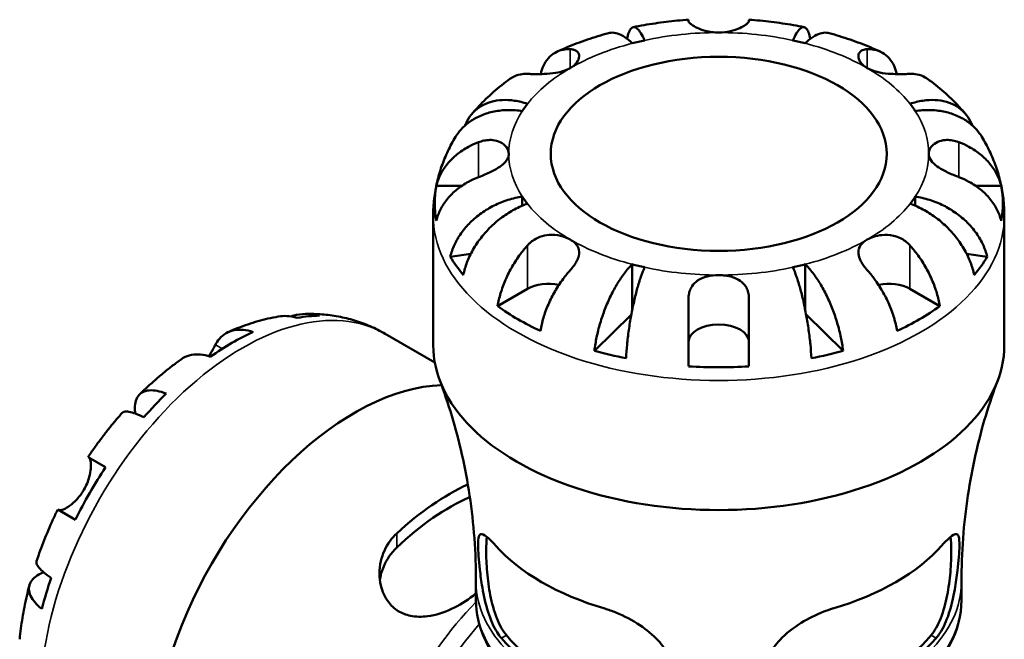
# Model space of a CAD drawing. Header units: millimetres. Extents: x -112 to 891, y -278 to 691.
# Tile 11 of 11: x 660 to 806, y 599 to 691. Entities that reach past the tile are written whole.
import ezdxf

# ---------------------------------------------------------------- set-up
doc = ezdxf.new("R2010")
doc.units = ezdxf.units.MM
doc.layers.add('Visible (ANSI)', color=7, linetype='Continuous', lineweight=50)
doc.layers.add('Visible Narrow (ANSI)', color=7, linetype='Continuous', lineweight=35)

msp = doc.modelspace()

# ---------------------------------------------------------------- linework, layer by layer
at = {"layer": 'Visible (ANSI)'}
for p, q in [((759.13, 691.29), (759.13, 691.47)), ((768.13, 691.47), (768.13, 691.29)), ((721.59, 666.77), (725.4, 666.77)), ((801.85, 666.77), (805.66, 666.77)), ((734.39, 665.15), (734.39, 663.8)), ((792.87, 665.15), (792.87, 663.8)), ((721.13, 643.06), (721.13, 662.34)), ((806.13, 643.06), (806.13, 662.34)), ((726.74, 656.66), (723.67, 656.21)), ((803.58, 656.21), (800.51, 656.66)), ((750.75, 655.08), (750.75, 648.29)), ((776.5, 655.08), (776.5, 648.29)), ((730.72, 648.85), (735.17, 651.42)), ((792.09, 651.42), (796.53, 648.85)), ((759.13, 639.91), (759.13, 650.01)), ((768.13, 650.01), (768.13, 639.91)), ((750.62, 647.61), (745.13, 642.23)), ((782.12, 642.23), (776.63, 647.61)), ((713.99, 644.74), (721.36, 640.49)), ((669.76, 626.4), (672.38, 624.89)), ((667.88, 617.09), (665.26, 618.61)), ((727.5, 605.12), (727.5, 607.82)), ((799.75, 605.12), (799.75, 607.82))]:
    msp.add_line(p, q, dxfattribs=at)
for centre, major_axis, start_param, end_param in [((763.63, 671.52), (-31.25, 0), 5.073083, 5.137094), ((763.63, 671.52), (-31.25, 0), 4.287684, 4.351695), ((763.63, 671.52), (-31.25, 0), 5.858481, 5.922492), ((763.63, 671.52), (31.25, 0), 0.360694, 0.424705), ((763.63, 664.17), (-42.27, 0), 6.176532, 6.389839), ((763.63, 664.17), (42.27, 0), 6.176532, 6.389839), ((763.63, 671.52), (-31.25, 0), 0.360694, 0.424705), ((763.63, 671.52), (31.25, 0), 5.858481, 5.922492), ((763.63, 664.17), (-42.27, 0), 0.332561, 0.452837), ((763.63, 671.52), (31.25, 0), 4.287684, 4.351695), ((763.63, 671.52), (31.25, 0), 5.073083, 5.137094), ((763.63, 664.17), (42.27, 0), 5.830349, 5.950624), ((738.35, 649.58), (4.5, 0), 1.231159, 2.356194), ((788.91, 649.58), (4.5, 0), 0.785398, 1.910434), ((763.63, 664.17), (-42.27, 0), 0.678744, 0.892052), ((763.63, 664.17), (-42.27, 0), 2.249541, 2.462848), ((691.15, 608.86), (21.14, 36.61), 0.332561, 0.452837), ((691.15, 608.86), (-21.14, -36.61), 3.820337, 4.033645), ((763.63, 643.53), (-4.5, 0), 3.141593, 6.283185), ((763.63, 643.06), (-42.5, 0), 0, 3.141593), ((763.63, 664.17), (-42.27, 0), 1.11796, 1.238235), ((763.63, 664.17), (-42.27, 0), 1.903358, 2.023633), ((763.63, 664.17), (-42.27, 0), 1.464143, 1.67745), ((709.43, 598.3), (21.25, 36.81), 0.340061, 3.384687), ((691.15, 608.86), (-21.14, -36.61), 4.259552, 4.379828), ((691.15, 608.86), (-21.14, -36.61), 4.605735, 4.819043), ((723.48, 590.19), (18.79, 32.55), 0.679653, 1.082388), ((723.48, 590.19), (17.56, 30.42), 0.660091, 1.103924), ((763.63, 623.04), (37.29, 0), 3.613521, 4.240461), ((763.63, 623.04), (37.29, 0), 5.184317, 5.811257), ((691.15, 608.86), (-21.14, -36.61), 5.04495, 5.165226), ((763.63, 608.75), (-36.13, 0), 0.461462, 1.109334), ((763.63, 608.75), (-35.13, 0), 0.451845, 1.118951), ((763.63, 608.75), (-35.12, 0), 2.022642, 2.689747), ((763.63, 608.75), (-36.13, 0), 2.032258, 2.680131)]:
    msp.add_ellipse(centre, major_axis=major_axis, ratio=0.57735, start_param=start_param, end_param=end_param, dxfattribs=at)
msp.add_ellipse((763.63, 671.52), major_axis=(25, 0), ratio=0.57735, dxfattribs=at)
for points, knots in [([(749.99, 688.62), (750.06, 688.98), (750.14, 689.31), (750.35, 689.85), (750.47, 690.05), (750.72, 690.3), (750.87, 690.38), (751.18, 690.36), (751.35, 690.27), (751.67, 689.98), (751.86, 689.76), (752.23, 689.16), (752.42, 688.79), (752.6, 688.4)], [0.426776, 0.426776, 0.426776, 0.426776, 0.624348, 0.624348, 0.832687, 0.832687, 1.041572, 1.041572, 1.250457, 1.250457, 1.460128, 1.460128, 1.669799, 1.669799, 1.669799, 1.669799]), ([(759.13, 691.47), (758.57, 691.43), (758.01, 691.39), (756.91, 691.28), (756.35, 691.22), (755.25, 691.09), (754.7, 691.01), (753.61, 690.85), (753.06, 690.76), (751.98, 690.57), (751.44, 690.47), (750.9, 690.36)], [2.4756009, 2.4756009, 2.4756009, 2.4756009, 2.5200226, 2.5200226, 2.5644444, 2.5644444, 2.6088662, 2.6088662, 2.653288, 2.653288, 2.6977098, 2.6977098, 2.6977098, 2.6977098]), ([(763.63, 689.56), (763.29, 689.56), (762.95, 689.59), (762.26, 689.68), (761.91, 689.75), (761.15, 689.95), (760.76, 690.1), (760.09, 690.41), (759.82, 690.57), (759.47, 690.82), (759.36, 690.92), (759.2, 691.09), (759.16, 691.16), (759.13, 691.25), (759.13, 691.27), (759.13, 691.29)], [0, 0, 0, 0, 0.1023049, 0.1023049, 0.2116531, 0.2116531, 0.3586874, 0.3586874, 0.4986154, 0.4986154, 0.596139, 0.596139, 0.690343, 0.690343, 0.7235503, 0.7235503, 0.7235503, 0.7235503]), ([(768.13, 691.29), (768.13, 691.27), (768.12, 691.24), (768.09, 691.14), (768.03, 691.07), (767.87, 690.89), (767.75, 690.79), (767.38, 690.54), (767.1, 690.38), (766.36, 690.04), (765.88, 689.88), (764.81, 689.63), (764.22, 689.56), (763.63, 689.56)], [-0.7247441, -0.7247441, -0.7247441, -0.7247441, -0.6829269, -0.6829269, -0.5894676, -0.5894676, -0.4901439, -0.4901439, -0.3493352, -0.3493352, -0.178565, -0.178565, 0, 0, 0, 0]), ([(776.35, 690.36), (775.82, 690.47), (775.28, 690.57), (774.19, 690.76), (773.64, 690.85), (772.55, 691.01), (772, 691.09), (770.9, 691.22), (770.35, 691.28), (769.24, 691.39), (768.68, 691.43), (768.13, 691.47)], [2.0146792, 2.0146792, 2.0146792, 2.0146792, 2.059101, 2.059101, 2.1035228, 2.1035228, 2.1479445, 2.1479445, 2.1923663, 2.1923663, 2.2367881, 2.2367881, 2.2367881, 2.2367881]), ([(774.66, 688.4), (774.83, 688.79), (775.02, 689.16), (775.4, 689.76), (775.58, 689.98), (775.9, 690.27), (776.07, 690.36), (776.39, 690.38), (776.53, 690.3), (776.78, 690.05), (776.9, 689.85), (777.11, 689.31), (777.19, 688.98), (777.26, 688.62)], [5.016117, 5.016117, 5.016117, 5.016117, 5.225788, 5.225788, 5.435459, 5.435459, 5.644344, 5.644344, 5.853229, 5.853229, 6.061567, 6.061567, 6.25914, 6.25914, 6.25914, 6.25914]), ([(747.21, 689.47), (746.68, 689.33), (746.16, 689.18), (745.11, 688.85), (744.59, 688.69), (743.56, 688.34), (743.05, 688.15), (742.04, 687.77), (741.54, 687.57), (740.55, 687.16), (740.06, 686.94), (739.57, 686.72)], [2.8005043, 2.8005043, 2.8005043, 2.8005043, 2.8454633, 2.8454633, 2.8904224, 2.8904224, 2.9353815, 2.9353815, 2.9803406, 2.9803406, 3.0252997, 3.0252997, 3.0252997, 3.0252997]), ([(750.75, 687.96), (750.4, 688.31), (750.01, 688.63), (749.25, 689.13), (748.88, 689.31), (748.22, 689.52), (747.88, 689.57), (747.44, 689.53), (747.32, 689.5), (747.21, 689.47)], [5.0161165, 5.0161165, 5.0161165, 5.0161165, 5.2257877, 5.2257877, 5.4354588, 5.4354588, 5.6443437, 5.6443437, 5.7218214, 5.7218214, 5.7218214, 5.7218214]), ([(780.04, 689.47), (779.93, 689.5), (779.81, 689.53), (779.37, 689.57), (779.03, 689.52), (778.38, 689.31), (778, 689.13), (777.25, 688.63), (776.86, 688.31), (776.5, 687.96)], [0.9640942, 0.9640942, 0.9640942, 0.9640942, 1.0415719, 1.0415719, 1.2504568, 1.2504568, 1.4601279, 1.4601279, 1.6697991, 1.6697991, 1.6697991, 1.6697991]), ([(787.68, 686.72), (787.2, 686.94), (786.7, 687.16), (785.71, 687.57), (785.21, 687.77), (784.2, 688.15), (783.69, 688.34), (782.66, 688.69), (782.14, 688.85), (781.1, 689.18), (780.57, 689.33), (780.04, 689.47)], [1.6870893, 1.6870893, 1.6870893, 1.6870893, 1.7320484, 1.7320484, 1.7770075, 1.7770075, 1.8219666, 1.8219666, 1.8669256, 1.8669256, 1.9118847, 1.9118847, 1.9118847, 1.9118847]), ([(737.13, 683.38), (737.23, 683.83), (737.37, 684.24), (737.72, 685), (737.97, 685.4), (738.57, 686.09), (738.91, 686.36), (739.61, 686.76), (740.03, 686.92), (740.82, 687.07), (741.18, 687.1), (741.53, 687.08)], [0.2406818, 0.2406818, 0.2406818, 0.2406818, 0.4155998, 0.4155998, 0.6240004, 0.6240004, 0.8324011, 0.8324011, 1.0417882, 1.0417882, 1.2012424, 1.2012424, 1.2012424, 1.2012424]), ([(741.53, 687.08), (741.64, 687.08), (741.74, 687.07), (742.01, 687.02), (742.16, 686.97), (742.44, 686.84), (742.56, 686.74), (742.79, 686.45), (742.85, 686.24), (742.84, 685.72), (742.72, 685.42), (742.28, 684.81), (741.95, 684.52), (741.53, 684.28)], [-0.7196887, -0.7196887, -0.7196887, -0.7196887, -0.6691335, -0.6691335, -0.5844829, -0.5844829, -0.490085, -0.490085, -0.3476599, -0.3476599, -0.1782767, -0.1782767, 0, 0, 0, 0]), ([(785.72, 684.28), (785.45, 684.44), (785.22, 684.61), (784.82, 685), (784.66, 685.21), (784.41, 685.73), (784.37, 686.03), (784.49, 686.48), (784.6, 686.65), (784.92, 686.91), (785.13, 687), (785.48, 687.06), (785.6, 687.08), (785.72, 687.08)], [0, 0, 0, 0, 0.1143483, 0.1143483, 0.2360376, 0.2360376, 0.4080184, 0.4080184, 0.5379079, 0.5379079, 0.6657576, 0.6657576, 0.7240192, 0.7240192, 0.7240192, 0.7240192]), ([(785.72, 687.08), (786.08, 687.1), (786.44, 687.07), (787.23, 686.92), (787.64, 686.76), (788.34, 686.36), (788.69, 686.09), (789.28, 685.4), (789.53, 685), (789.88, 684.24), (790.02, 683.83), (790.12, 683.38)], [5.5022719, 5.5022719, 5.5022719, 5.5022719, 5.6617261, 5.6617261, 5.8711132, 5.8711132, 6.0795138, 6.0795138, 6.2879145, 6.2879145, 6.4628325, 6.4628325, 6.4628325, 6.4628325]), ([(735.17, 683.41), (734.81, 683.42), (734.45, 683.4), (733.66, 683.25), (733.25, 683.09), (732.78, 682.82), (732.67, 682.75), (732.56, 682.67)], [5.5022719, 5.5022719, 5.5022719, 5.5022719, 5.6617261, 5.6617261, 5.8711132, 5.8711132, 5.9393925, 5.9393925, 5.9393925, 5.9393925]), ([(741.53, 684.28), (741.25, 684.12), (740.93, 683.98), (740.19, 683.73), (739.78, 683.63), (738.78, 683.47), (738.2, 683.42), (737.26, 683.38), (736.91, 683.38), (736.32, 683.38), (736.07, 683.38), (735.61, 683.39), (735.39, 683.4), (735.19, 683.41), (735.18, 683.41), (735.17, 683.41)], [-3.126213, -3.126213, -3.126213, -3.126213, -3.0059213, -3.0059213, -2.8729567, -2.8729567, -2.6978937, -2.6978937, -2.583387, -2.583387, -2.4954757, -2.4954757, -2.4031024, -2.4031024, -2.3983168, -2.3983168, -2.3983168, -2.3983168]), ([(792.09, 683.41), (791.86, 683.4), (791.6, 683.39), (790.99, 683.38), (790.62, 683.37), (789.8, 683.39), (789.35, 683.4), (788.3, 683.49), (787.73, 683.57), (786.64, 683.85), (786.14, 684.04), (785.72, 684.28)], [-0.7250316, -0.7250316, -0.7250316, -0.7250316, -0.617671, -0.617671, -0.4930824, -0.4930824, -0.3529803, -0.3529803, -0.1786805, -0.1786805, 0, 0, 0, 0]), ([(794.7, 682.67), (794.58, 682.75), (794.47, 682.82), (794.01, 683.09), (793.59, 683.25), (792.8, 683.4), (792.44, 683.42), (792.09, 683.41)], [0.7641218, 0.7641218, 0.7641218, 0.7641218, 0.8324011, 0.8324011, 1.0417882, 1.0417882, 1.2012424, 1.2012424, 1.2012424, 1.2012424]), ([(732.56, 682.67), (732.14, 682.37), (731.73, 682.05), (730.92, 681.41), (730.52, 681.08), (729.74, 680.39), (729.36, 680.04), (728.61, 679.32), (728.25, 678.95), (727.54, 678.19), (727.19, 677.8), (726.86, 677.4)], [3.255202, 3.255202, 3.255202, 3.255202, 3.2995546, 3.2995546, 3.3439071, 3.3439071, 3.3882597, 3.3882597, 3.4326122, 3.4326122, 3.4769648, 3.4769648, 3.4769648, 3.4769648]), ([(800.39, 677.4), (800.06, 677.8), (799.71, 678.19), (799, 678.95), (798.64, 679.32), (797.89, 680.04), (797.51, 680.39), (796.73, 681.08), (796.34, 681.41), (795.53, 682.05), (795.11, 682.37), (794.7, 682.67)], [1.2354242, 1.2354242, 1.2354242, 1.2354242, 1.2797767, 1.2797767, 1.3241293, 1.3241293, 1.3684818, 1.3684818, 1.4128344, 1.4128344, 1.4571869, 1.4571869, 1.4571869, 1.4571869]), ([(725.9, 675.76), (725.98, 675.97), (726.06, 676.16), (726.39, 676.79), (726.69, 677.23), (727.42, 678.01), (727.84, 678.35), (728.69, 678.86), (729.19, 679.09), (730.28, 679.41), (730.86, 679.5), (731.97, 679.55), (732.6, 679.52), (733.89, 679.33), (734.55, 679.16), (735.15, 678.96)], [0.331944, 0.331944, 0.331944, 0.331944, 0.41601, 0.41601, 0.624348, 0.624348, 0.832687, 0.832687, 1.041572, 1.041572, 1.250457, 1.250457, 1.460128, 1.460128, 1.669799, 1.669799, 1.669799, 1.669799]), ([(792.1, 678.96), (792.7, 679.16), (793.36, 679.33), (794.65, 679.52), (795.28, 679.55), (796.39, 679.5), (796.97, 679.41), (798.06, 679.09), (798.57, 678.86), (799.42, 678.35), (799.84, 678.01), (800.56, 677.23), (800.87, 676.79), (801.19, 676.16), (801.28, 675.97), (801.36, 675.76)], [5.016117, 5.016117, 5.016117, 5.016117, 5.225788, 5.225788, 5.435459, 5.435459, 5.644344, 5.644344, 5.853229, 5.853229, 6.061567, 6.061567, 6.269906, 6.269906, 6.353972, 6.353972, 6.353972, 6.353972]), ([(734.39, 677.89), (733.71, 677.99), (732.97, 678.04), (731.52, 678.02), (730.82, 677.94), (729.57, 677.69), (728.91, 677.5), (727.69, 676.99), (727.12, 676.68), (726.17, 676.02), (725.69, 675.61), (724.97, 674.81), (724.69, 674.43), (724.46, 674.05)], [5.016117, 5.016117, 5.016117, 5.016117, 5.225788, 5.225788, 5.435459, 5.435459, 5.644344, 5.644344, 5.853229, 5.853229, 6.061567, 6.061567, 6.223386, 6.223386, 6.223386, 6.223386]), ([(802.79, 674.05), (802.56, 674.43), (802.28, 674.81), (801.56, 675.61), (801.09, 676.02), (800.13, 676.68), (799.56, 676.99), (798.34, 677.5), (797.69, 677.69), (796.44, 677.94), (795.73, 678.02), (794.28, 678.04), (793.54, 677.99), (792.87, 677.89)], [0.462529, 0.462529, 0.462529, 0.462529, 0.624348, 0.624348, 0.832687, 0.832687, 1.041572, 1.041572, 1.250457, 1.250457, 1.460128, 1.460128, 1.669799, 1.669799, 1.669799, 1.669799]), ([(724.46, 674.05), (724.05, 673.36), (723.67, 672.66), (722.97, 671.19), (722.66, 670.44), (722.12, 668.89), (721.89, 668.1), (721.51, 666.49), (721.37, 665.67), (721.17, 664.01), (721.13, 663.17), (721.13, 662.34)], [3.5928596, 3.5928596, 3.5928596, 3.5928596, 3.6596858, 3.6596858, 3.7265121, 3.7265121, 3.7933383, 3.7933383, 3.8601646, 3.8601646, 3.9269908, 3.9269908, 3.9269908, 3.9269908]), ([(721.59, 666.77), (721.74, 667.36), (721.96, 667.93), (722.49, 668.97), (722.84, 669.52), (723.69, 670.54), (724.18, 671.02), (725.16, 671.82), (725.75, 672.22), (726.87, 672.83), (727.38, 673.06), (727.88, 673.25)], [0.2134384, 0.2134384, 0.2134384, 0.2134384, 0.4155998, 0.4155998, 0.6240004, 0.6240004, 0.8324011, 0.8324011, 1.0417882, 1.0417882, 1.2012424, 1.2012424, 1.2012424, 1.2012424]), ([(727.88, 673.25), (728, 673.3), (728.13, 673.34), (728.54, 673.46), (728.83, 673.52), (729.42, 673.59), (729.71, 673.59), (730.4, 673.52), (730.77, 673.42), (731.49, 673.07), (731.81, 672.81), (732.26, 672.21), (732.38, 671.87), (732.38, 671.52)], [-0.7247441, -0.7247441, -0.7247441, -0.7247441, -0.6829269, -0.6829269, -0.5894676, -0.5894676, -0.4901439, -0.4901439, -0.3493352, -0.3493352, -0.178565, -0.178565, 0, 0, 0, 0]), ([(794.88, 671.52), (794.88, 671.72), (794.92, 671.92), (795.07, 672.31), (795.2, 672.51), (795.59, 672.93), (795.88, 673.14), (796.55, 673.44), (796.93, 673.54), (797.62, 673.59), (797.91, 673.59), (798.5, 673.51), (798.79, 673.45), (799.18, 673.32), (799.28, 673.29), (799.38, 673.25)], [0, 0, 0, 0, 0.1023049, 0.1023049, 0.2116531, 0.2116531, 0.3586874, 0.3586874, 0.4986154, 0.4986154, 0.596139, 0.596139, 0.690343, 0.690343, 0.7235503, 0.7235503, 0.7235503, 0.7235503]), ([(799.38, 673.25), (799.88, 673.06), (800.38, 672.83), (801.5, 672.22), (802.09, 671.82), (803.08, 671.02), (803.57, 670.54), (804.41, 669.52), (804.76, 668.97), (805.29, 667.93), (805.51, 667.36), (805.66, 666.77)], [5.5022731, 5.5022731, 5.5022731, 5.5022731, 5.6617272, 5.6617272, 5.8711143, 5.8711143, 6.079515, 6.079515, 6.2879157, 6.2879157, 6.490077, 6.490077, 6.490077, 6.490077]), ([(806.13, 662.34), (806.13, 663.17), (806.08, 664.01), (805.89, 665.67), (805.74, 666.49), (805.37, 668.1), (805.13, 668.89), (804.59, 670.44), (804.28, 671.19), (803.58, 672.66), (803.2, 673.36), (802.79, 674.05)], [0.7853982, 0.7853982, 0.7853982, 0.7853982, 0.8522244, 0.8522244, 0.9190506, 0.9190506, 0.9858769, 0.9858769, 1.0527031, 1.0527031, 1.1195294, 1.1195294, 1.1195294, 1.1195294]), ([(732.38, 671.52), (732.38, 671.33), (732.34, 671.13), (732.18, 670.73), (732.05, 670.53), (731.67, 670.07), (731.38, 669.82), (730.7, 669.36), (730.32, 669.14), (729.64, 668.8), (729.34, 668.66), (728.76, 668.4), (728.47, 668.28), (728.08, 668.13), (727.98, 668.09), (727.88, 668.05)], [0, 0, 0, 0, 0.1023049, 0.1023049, 0.2116531, 0.2116531, 0.3586874, 0.3586874, 0.4986154, 0.4986154, 0.596139, 0.596139, 0.690343, 0.690343, 0.7235503, 0.7235503, 0.7235503, 0.7235503]), ([(799.38, 668.05), (799.25, 668.1), (799.12, 668.15), (798.71, 668.31), (798.42, 668.43), (797.84, 668.69), (797.54, 668.83), (796.85, 669.19), (796.48, 669.4), (795.76, 669.91), (795.44, 670.21), (794.99, 670.84), (794.88, 671.18), (794.88, 671.52)], [-0.7247441, -0.7247441, -0.7247441, -0.7247441, -0.6829269, -0.6829269, -0.5894676, -0.5894676, -0.4901439, -0.4901439, -0.3493352, -0.3493352, -0.178565, -0.178565, 0, 0, 0, 0]), ([(727.88, 668.05), (727.38, 667.86), (726.87, 667.63), (725.75, 667.03), (725.16, 666.63), (724.18, 665.82), (723.69, 665.35), (722.84, 664.32), (722.49, 663.77), (721.96, 662.74), (721.74, 662.16), (721.59, 661.58)], [5.5022719, 5.5022719, 5.5022719, 5.5022719, 5.6617261, 5.6617261, 5.8711132, 5.8711132, 6.0795138, 6.0795138, 6.2879145, 6.2879145, 6.4900758, 6.4900758, 6.4900758, 6.4900758]), ([(805.66, 661.58), (805.51, 662.16), (805.29, 662.74), (804.76, 663.77), (804.41, 664.32), (803.57, 665.35), (803.08, 665.82), (802.09, 666.63), (801.5, 667.03), (800.38, 667.63), (799.88, 667.86), (799.38, 668.05)], [0.2134384, 0.2134384, 0.2134384, 0.2134384, 0.4155998, 0.4155998, 0.6240004, 0.6240004, 0.8324011, 0.8324011, 1.0417882, 1.0417882, 1.2012424, 1.2012424, 1.2012424, 1.2012424]), ([(723.67, 656.21), (723.81, 656.82), (724.03, 657.42), (724.54, 658.53), (724.88, 659.13), (725.69, 660.28), (726.17, 660.83), (727.12, 661.78), (727.69, 662.26), (728.91, 663.13), (729.57, 663.52), (730.82, 664.14), (731.52, 664.43), (732.97, 664.89), (733.71, 665.05), (734.39, 665.15)], [0.213434, 0.213434, 0.213434, 0.213434, 0.41601, 0.41601, 0.624348, 0.624348, 0.832687, 0.832687, 1.041572, 1.041572, 1.250457, 1.250457, 1.460128, 1.460128, 1.669799, 1.669799, 1.669799, 1.669799]), ([(735.15, 664.09), (734.55, 663.88), (733.89, 663.6), (732.6, 662.92), (731.97, 662.52), (730.86, 661.71), (730.28, 661.22), (729.19, 660.16), (728.69, 659.59), (727.84, 658.5), (727.42, 657.88), (726.69, 656.61), (726.39, 655.95), (725.93, 654.77), (725.74, 654.13), (725.61, 653.5)], [5.016117, 5.016117, 5.016117, 5.016117, 5.225788, 5.225788, 5.435459, 5.435459, 5.644344, 5.644344, 5.853229, 5.853229, 6.061567, 6.061567, 6.269906, 6.269906, 6.472482, 6.472482, 6.472482, 6.472482]), ([(801.64, 653.5), (801.51, 654.13), (801.32, 654.77), (800.87, 655.95), (800.56, 656.61), (799.84, 657.88), (799.42, 658.5), (798.57, 659.59), (798.06, 660.16), (796.97, 661.22), (796.39, 661.71), (795.28, 662.52), (794.65, 662.92), (793.36, 663.6), (792.7, 663.88), (792.1, 664.09)], [0.213434, 0.213434, 0.213434, 0.213434, 0.41601, 0.41601, 0.624348, 0.624348, 0.832687, 0.832687, 1.041572, 1.041572, 1.250457, 1.250457, 1.460128, 1.460128, 1.669799, 1.669799, 1.669799, 1.669799]), ([(792.87, 665.15), (793.54, 665.05), (794.28, 664.89), (795.73, 664.43), (796.44, 664.14), (797.69, 663.52), (798.34, 663.13), (799.56, 662.26), (800.13, 661.78), (801.09, 660.83), (801.56, 660.28), (802.37, 659.13), (802.72, 658.53), (803.22, 657.42), (803.44, 656.82), (803.58, 656.21)], [5.016117, 5.016117, 5.016117, 5.016117, 5.225788, 5.225788, 5.435459, 5.435459, 5.644344, 5.644344, 5.853229, 5.853229, 6.061567, 6.061567, 6.269906, 6.269906, 6.472482, 6.472482, 6.472482, 6.472482]), ([(735.17, 657.89), (735.27, 658.02), (735.39, 658.13), (735.72, 658.43), (735.94, 658.6), (736.45, 658.91), (736.73, 659.05), (737.47, 659.32), (737.94, 659.42), (738.98, 659.49), (739.54, 659.44), (740.61, 659.2), (741.11, 659.01), (741.53, 658.76)], [-0.7196887, -0.7196887, -0.7196887, -0.7196887, -0.6691335, -0.6691335, -0.5844829, -0.5844829, -0.490085, -0.490085, -0.3476599, -0.3476599, -0.1782767, -0.1782767, 0, 0, 0, 0]), ([(785.72, 658.76), (786.01, 658.93), (786.33, 659.07), (787.06, 659.31), (787.47, 659.4), (788.47, 659.49), (789.05, 659.46), (789.99, 659.25), (790.34, 659.13), (790.94, 658.84), (791.18, 658.69), (791.64, 658.34), (791.86, 658.14), (792.07, 657.92), (792.08, 657.9), (792.09, 657.89)], [-3.126213, -3.126213, -3.126213, -3.126213, -3.0059213, -3.0059213, -2.8729567, -2.8729567, -2.6978937, -2.6978937, -2.583387, -2.583387, -2.4954757, -2.4954757, -2.4031024, -2.4031024, -2.3983168, -2.3983168, -2.3983168, -2.3983168]), ([(741.53, 658.76), (741.81, 658.6), (742.06, 658.42), (742.48, 657.99), (742.64, 657.75), (742.86, 657.14), (742.88, 656.76), (742.73, 656.1), (742.63, 655.83), (742.37, 655.34), (742.24, 655.13), (741.93, 654.69), (741.75, 654.47), (741.55, 654.24), (741.54, 654.23), (741.53, 654.22)], [-3.126213, -3.126213, -3.126213, -3.126213, -3.0059213, -3.0059213, -2.8729567, -2.8729567, -2.6978937, -2.6978937, -2.583387, -2.583387, -2.4954757, -2.4954757, -2.4031024, -2.4031024, -2.3983168, -2.3983168, -2.3983168, -2.3983168]), ([(785.72, 654.22), (785.61, 654.34), (785.51, 654.46), (785.24, 654.8), (785.09, 655.01), (784.82, 655.45), (784.7, 655.68), (784.47, 656.25), (784.4, 656.58), (784.41, 657.26), (784.53, 657.6), (784.97, 658.23), (785.3, 658.52), (785.72, 658.76)], [-0.7196887, -0.7196887, -0.7196887, -0.7196887, -0.6691335, -0.6691335, -0.5844829, -0.5844829, -0.490085, -0.490085, -0.3476599, -0.3476599, -0.1782767, -0.1782767, 0, 0, 0, 0]), ([(730.72, 648.85), (730.83, 649.5), (730.98, 650.16), (731.36, 651.41), (731.61, 652.1), (732.2, 653.48), (732.55, 654.15), (733.25, 655.36), (733.66, 656), (734.45, 657.06), (734.81, 657.5), (735.17, 657.89)], [0.2134384, 0.2134384, 0.2134384, 0.2134384, 0.4155998, 0.4155998, 0.6240004, 0.6240004, 0.8324011, 0.8324011, 1.0417882, 1.0417882, 1.2012424, 1.2012424, 1.2012424, 1.2012424]), ([(792.09, 657.89), (792.44, 657.5), (792.8, 657.06), (793.59, 656), (794.01, 655.36), (794.7, 654.15), (795.05, 653.48), (795.65, 652.1), (795.9, 651.41), (796.27, 650.16), (796.43, 649.5), (796.53, 648.85)], [5.5022719, 5.5022719, 5.5022719, 5.5022719, 5.6617261, 5.6617261, 5.8711132, 5.8711132, 6.0795138, 6.0795138, 6.2879145, 6.2879145, 6.4900758, 6.4900758, 6.4900758, 6.4900758]), ([(745.13, 642.23), (745.21, 642.89), (745.32, 643.58), (745.59, 644.87), (745.77, 645.6), (746.19, 647.04), (746.44, 647.76), (746.94, 649.05), (747.24, 649.75), (747.88, 651.06), (748.22, 651.69), (748.88, 652.76), (749.25, 653.31), (750.01, 654.3), (750.4, 654.74), (750.75, 655.08)], [0.213434, 0.213434, 0.213434, 0.213434, 0.41601, 0.41601, 0.624348, 0.624348, 0.832687, 0.832687, 1.041572, 1.041572, 1.250457, 1.250457, 1.460128, 1.460128, 1.669799, 1.669799, 1.669799, 1.669799]), ([(776.5, 655.08), (776.86, 654.74), (777.25, 654.3), (778, 653.31), (778.38, 652.76), (779.03, 651.69), (779.37, 651.06), (780.01, 649.75), (780.31, 649.05), (780.81, 647.76), (781.06, 647.04), (781.49, 645.6), (781.67, 644.87), (781.93, 643.58), (782.05, 642.89), (782.12, 642.23)], [5.016117, 5.016117, 5.016117, 5.016117, 5.225788, 5.225788, 5.435459, 5.435459, 5.644344, 5.644344, 5.853229, 5.853229, 6.061567, 6.061567, 6.269906, 6.269906, 6.472482, 6.472482, 6.472482, 6.472482]), ([(741.53, 654.22), (741.18, 653.82), (740.82, 653.39), (740.03, 652.32), (739.61, 651.68), (738.91, 650.48), (738.57, 649.8), (737.97, 648.43), (737.72, 647.74), (737.35, 646.49), (737.19, 645.82), (737.09, 645.18)], [5.5022719, 5.5022719, 5.5022719, 5.5022719, 5.6617261, 5.6617261, 5.8711132, 5.8711132, 6.0795138, 6.0795138, 6.2879145, 6.2879145, 6.4900758, 6.4900758, 6.4900758, 6.4900758]), ([(752.6, 654.64), (752.42, 654.25), (752.23, 653.77), (751.86, 652.69), (751.67, 652.09), (751.35, 650.94), (751.18, 650.27), (750.87, 648.88), (750.72, 648.15), (750.47, 646.8), (750.35, 646.05), (750.14, 644.55), (750.05, 643.8), (749.92, 642.48), (749.86, 641.78), (749.83, 641.1)], [5.016117, 5.016117, 5.016117, 5.016117, 5.225788, 5.225788, 5.435459, 5.435459, 5.644344, 5.644344, 5.853229, 5.853229, 6.061567, 6.061567, 6.269906, 6.269906, 6.472482, 6.472482, 6.472482, 6.472482]), ([(777.43, 641.1), (777.39, 641.78), (777.33, 642.48), (777.2, 643.8), (777.11, 644.55), (776.9, 646.05), (776.78, 646.8), (776.53, 648.15), (776.39, 648.88), (776.07, 650.27), (775.9, 650.94), (775.58, 652.09), (775.4, 652.69), (775.02, 653.77), (774.83, 654.25), (774.66, 654.64)], [0.213434, 0.213434, 0.213434, 0.213434, 0.41601, 0.41601, 0.624348, 0.624348, 0.832687, 0.832687, 1.041572, 1.041572, 1.250457, 1.250457, 1.460128, 1.460128, 1.669799, 1.669799, 1.669799, 1.669799]), ([(790.17, 645.18), (790.06, 645.82), (789.9, 646.49), (789.53, 647.74), (789.28, 648.43), (788.69, 649.8), (788.34, 650.48), (787.64, 651.68), (787.23, 652.32), (786.44, 653.39), (786.08, 653.82), (785.72, 654.22)], [0.2134384, 0.2134384, 0.2134384, 0.2134384, 0.4155998, 0.4155998, 0.6240004, 0.6240004, 0.8324011, 0.8324011, 1.0417882, 1.0417882, 1.2012424, 1.2012424, 1.2012424, 1.2012424]), ([(759.13, 650.01), (759.13, 650.13), (759.13, 650.25), (759.17, 650.63), (759.22, 650.89), (759.39, 651.39), (759.51, 651.63), (759.87, 652.17), (760.15, 652.44), (760.89, 652.94), (761.37, 653.14), (762.44, 653.41), (763.03, 653.48), (763.63, 653.48)], [-0.7247441, -0.7247441, -0.7247441, -0.7247441, -0.6829269, -0.6829269, -0.5894676, -0.5894676, -0.4901439, -0.4901439, -0.3493352, -0.3493352, -0.178565, -0.178565, 0, 0, 0, 0]), ([(763.63, 653.48), (763.97, 653.48), (764.31, 653.46), (764.99, 653.36), (765.34, 653.29), (766.1, 653.05), (766.5, 652.86), (767.16, 652.39), (767.43, 652.11), (767.78, 651.57), (767.89, 651.33), (768.05, 650.82), (768.1, 650.56), (768.12, 650.2), (768.13, 650.11), (768.13, 650.01)], [0, 0, 0, 0, 0.1023049, 0.1023049, 0.2116531, 0.2116531, 0.3586874, 0.3586874, 0.4986154, 0.4986154, 0.596139, 0.596139, 0.690343, 0.690343, 0.7235503, 0.7235503, 0.7235503, 0.7235503]), ([(699.97, 647.33), (700.24, 647.42), (700.52, 647.49), (701.4, 647.68), (702, 647.73), (703.08, 647.69), (703.66, 647.6), (704.23, 647.44)], [5.9638769, 5.9638769, 5.9638769, 5.9638769, 6.0615671, 6.0615671, 6.2699056, 6.2699056, 6.472482, 6.472482, 6.472482, 6.472482]), ([(702.18, 647.71), (702.98, 647.72), (703.78, 647.7), (705.4, 647.57), (706.21, 647.46), (707.82, 647.16), (708.62, 646.97), (710.2, 646.49), (710.99, 646.2), (712.52, 645.54), (713.26, 645.16), (713.99, 644.74)], [0.4512669, 0.4512669, 0.4512669, 0.4512669, 0.5180932, 0.5180932, 0.5849194, 0.5849194, 0.6517457, 0.6517457, 0.7185719, 0.7185719, 0.7853982, 0.7853982, 0.7853982, 0.7853982]), ([(690.67, 645.01), (691.14, 645.22), (691.61, 645.42), (692.58, 645.8), (693.06, 645.98), (694.04, 646.31), (694.54, 646.47), (695.53, 646.75), (696.04, 646.88), (697.05, 647.12), (697.56, 647.22), (698.07, 647.31)], [0.1136094, 0.1136094, 0.1136094, 0.1136094, 0.1579619, 0.1579619, 0.2023145, 0.2023145, 0.246667, 0.246667, 0.2910196, 0.2910196, 0.3353721, 0.3353721, 0.3353721, 0.3353721]), ([(700.91, 647.11), (700.37, 647.28), (699.83, 647.37), (698.94, 647.41), (698.5, 647.39), (698.07, 647.31)], [0.2134337, 0.2134337, 0.2134337, 0.2134337, 0.41601, 0.41601, 0.5861814, 0.5861814, 0.5861814, 0.5861814]), ([(688.72, 643.12), (688.89, 643.43), (689.09, 643.73), (689.61, 644.34), (689.96, 644.62), (690.65, 645.03), (691.06, 645.19), (691.95, 645.36), (692.43, 645.38), (693.32, 645.29), (693.82, 645.19), (694.33, 645.01)], [5.5022719, 5.5022719, 5.5022719, 5.5022719, 5.6617261, 5.6617261, 5.8711132, 5.8711132, 6.0795138, 6.0795138, 6.2879145, 6.2879145, 6.4900758, 6.4900758, 6.4900758, 6.4900758]), ([(687.76, 641.4), (687.85, 641.56), (687.94, 641.71), (688.14, 642.05), (688.24, 642.24), (688.43, 642.57), (688.51, 642.72), (688.63, 642.96), (688.68, 643.04), (688.72, 643.12)], [0.4788182, 0.4788182, 0.4788182, 0.4788182, 0.5355886, 0.5355886, 0.6106285, 0.6106285, 0.6783071, 0.6783071, 0.7205994, 0.7205994, 0.7205994, 0.7205994]), ([(677.44, 635.72), (677.83, 636.11), (678.23, 636.49), (679.03, 637.23), (679.44, 637.6), (680.25, 638.31), (680.67, 638.66), (681.51, 639.35), (681.93, 639.68), (682.78, 640.33), (683.21, 640.65), (683.65, 640.96)], [5.9420969, 5.9420969, 5.9420969, 5.9420969, 5.987056, 5.987056, 6.0320151, 6.0320151, 6.0769741, 6.0769741, 6.1219332, 6.1219332, 6.1668923, 6.1668923, 6.1668923, 6.1668923]), ([(687.97, 641.34), (687.46, 641.51), (686.96, 641.62), (686.07, 641.7), (685.59, 641.69), (684.7, 641.51), (684.29, 641.35), (683.84, 641.1), (683.75, 641.03), (683.65, 640.96)], [0.2134384, 0.2134384, 0.2134384, 0.2134384, 0.4155998, 0.4155998, 0.6240004, 0.6240004, 0.8324011, 0.8324011, 0.8911693, 0.8911693, 0.8911693, 0.8911693]), ([(727.5, 607.82), (727.5, 609.99), (727.42, 612.17), (727.1, 616.47), (726.86, 618.6), (726.24, 622.77), (725.85, 624.81), (724.96, 628.77), (724.45, 630.69), (723.35, 634.37), (722.74, 636.14), (722.11, 637.82)], [3.9269908, 3.9269908, 3.9269908, 3.9269908, 3.9700317, 3.9700317, 4.0130726, 4.0130726, 4.0561135, 4.0561135, 4.0991543, 4.0991543, 4.1421952, 4.1421952, 4.1421952, 4.1421952]), ([(805.15, 637.82), (804.51, 636.14), (803.91, 634.37), (802.8, 630.69), (802.29, 628.77), (801.4, 624.81), (801.02, 622.77), (800.39, 618.6), (800.15, 616.47), (799.83, 612.17), (799.75, 609.99), (799.75, 607.82)], [0.5701938, 0.5701938, 0.5701938, 0.5701938, 0.6132347, 0.6132347, 0.6562755, 0.6562755, 0.6993164, 0.6993164, 0.7423573, 0.7423573, 0.7853982, 0.7853982, 0.7853982, 0.7853982]), ([(676.79, 632.89), (676.77, 633.04), (676.76, 633.19), (676.72, 633.79), (676.75, 634.2), (676.9, 634.87), (677.03, 635.19), (677.4, 635.72), (677.64, 635.92), (678.16, 636.2), (678.49, 636.29), (679.23, 636.36), (679.65, 636.33), (680.45, 636.17), (680.91, 636.04), (681.39, 635.85)], [5.158656, 5.158656, 5.158656, 5.158656, 5.225788, 5.225788, 5.435459, 5.435459, 5.644344, 5.644344, 5.853229, 5.853229, 6.061567, 6.061567, 6.269906, 6.269906, 6.472482, 6.472482, 6.472482, 6.472482]), ([(678.07, 632.34), (677.61, 632.56), (677.19, 632.74), (676.49, 633), (676.14, 633.1), (675.55, 633.19), (675.31, 633.19), (675.02, 633.11), (674.91, 633.05), (674.84, 632.97)], [0.2134337, 0.2134337, 0.2134337, 0.2134337, 0.41601, 0.41601, 0.6243485, 0.6243485, 0.832687, 0.832687, 0.985567, 0.985567, 0.985567, 0.985567]), ([(669.76, 626.4), (670.07, 626.87), (670.38, 627.32), (671.03, 628.23), (671.36, 628.68), (672.03, 629.57), (672.36, 630), (673.05, 630.87), (673.4, 631.3), (674.11, 632.14), (674.47, 632.56), (674.84, 632.97)], [5.6171935, 5.6171935, 5.6171935, 5.6171935, 5.6616153, 5.6616153, 5.7060371, 5.7060371, 5.7504589, 5.7504589, 5.7948806, 5.7948806, 5.8393024, 5.8393024, 5.8393024, 5.8393024]), ([(669.16, 621.55), (669.33, 621.85), (669.48, 622.15), (669.75, 622.79), (669.86, 623.13), (670.06, 623.89), (670.13, 624.3), (670.19, 625.04), (670.19, 625.35), (670.15, 625.78), (670.12, 625.92), (670.05, 626.14), (670.01, 626.22), (669.95, 626.29), (669.93, 626.3), (669.91, 626.31)], [0, 0, 0, 0, 0.1023049, 0.1023049, 0.2116531, 0.2116531, 0.3586874, 0.3586874, 0.4986154, 0.4986154, 0.596139, 0.596139, 0.690343, 0.690343, 0.7235503, 0.7235503, 0.7235503, 0.7235503]), ([(665.41, 618.52), (665.43, 618.51), (665.46, 618.5), (665.56, 618.48), (665.65, 618.49), (665.89, 618.54), (666.04, 618.6), (666.44, 618.79), (666.72, 618.95), (667.38, 619.42), (667.76, 619.75), (668.51, 620.56), (668.86, 621.04), (669.16, 621.55)], [-0.7247441, -0.7247441, -0.7247441, -0.7247441, -0.6829269, -0.6829269, -0.5894676, -0.5894676, -0.4901439, -0.4901439, -0.3493352, -0.3493352, -0.178565, -0.178565, 0, 0, 0, 0]), ([(662.11, 610.93), (662.28, 611.45), (662.46, 611.97), (662.84, 613), (663.04, 613.52), (663.44, 614.55), (663.65, 615.06), (664.09, 616.08), (664.31, 616.59), (664.77, 617.6), (665.01, 618.11), (665.26, 618.61)], [5.1562719, 5.1562719, 5.1562719, 5.1562719, 5.2006936, 5.2006936, 5.2451154, 5.2451154, 5.2895372, 5.2895372, 5.333959, 5.333959, 5.3783808, 5.3783808, 5.3783808, 5.3783808]), ([(727.5, 606.14), (727.36, 606.02), (727.21, 605.9), (726.1, 605.02), (725.01, 604.35), (722.72, 603.28), (721.5, 602.89), (719.42, 602.61), (718.55, 602.62), (717.08, 602.93), (716.47, 603.17), (715.35, 603.86), (714.86, 604.32), (713.92, 605.57), (713.55, 606.41), (713.07, 608.46), (713.07, 609.71), (713.59, 611.98), (714.04, 613.02), (715.01, 614.33), (715.34, 614.7), (715.7, 615.05)], [-3.00256, -3.00256, -3.00256, -3.00256, -2.942639, -2.942639, -2.564683, -2.564683, -2.182, -2.182, -1.901402, -1.901402, -1.675232, -1.675232, -1.438049, -1.438049, -1.120471, -1.120471, -0.70387, -0.70387, -0.329308, -0.329308, -0.165883, -0.165883, -0.165883, -0.165883]), ([(731.28, 599.47), (731.05, 599.73), (730.84, 600.02), (730.11, 601.18), (729.67, 602.21), (728.95, 604.48), (728.67, 605.73), (728.29, 607.91), (728.17, 608.83), (727.99, 610.4), (727.93, 611.06), (727.84, 612.28), (727.81, 612.82), (727.8, 613.87), (727.83, 614.3), (728.04, 614.93), (728.25, 615.03), (728.88, 614.76), (729.28, 614.44), (729.97, 613.73), (730.19, 613.51), (730.41, 613.25)], [-3.110795, -3.110795, -3.110795, -3.110795, -2.959478, -2.959478, -2.571444, -2.571444, -2.186234, -2.186234, -1.906161, -1.906161, -1.680476, -1.680476, -1.443912, -1.443912, -1.12761, -1.12761, -0.712376, -0.712376, -0.333675, -0.333675, -0.185449, -0.185449, -0.185449, -0.185449]), ([(732.03, 599.9), (731.49, 600.53), (730.99, 601.42), (730.17, 603.5), (729.85, 604.7), (729.42, 606.93), (729.26, 608.13), (729.06, 610.44), (729.01, 611.54), (729.01, 613.26), (729.05, 613.98), (729.13, 614.53)], [1.337724, 1.337724, 1.337724, 1.337724, 1.703463, 1.703463, 2.069202, 2.069202, 2.40223, 2.40223, 2.735258, 2.735258, 3.034374, 3.034374, 3.034374, 3.034374]), ([(798.12, 614.53), (798.2, 613.98), (798.24, 613.26), (798.24, 612.45), (798.24, 611.54), (798.2, 610.44), (798, 608.13), (797.84, 606.93), (797.4, 604.7), (797.08, 603.5), (796.26, 601.42), (795.76, 600.53), (795.23, 599.9)], [-0.299117, -0.299117, -0.299117, -0.299117, 0, 0, 0, 0.333028, 0.333028, 0.666056, 0.666056, 1.031795, 1.031795, 1.397534, 1.397534, 1.397534, 1.397534]), ([(796.84, 613.25), (797.12, 613.57), (797.38, 613.84), (798.13, 614.58), (798.53, 614.87), (799.08, 614.99), (799.25, 614.87), (799.43, 614.24), (799.46, 613.79), (799.44, 612.7), (799.41, 612.15), (799.31, 610.9), (799.24, 610.23), (799.06, 608.61), (798.92, 607.66), (798.53, 605.48), (798.25, 604.27), (797.52, 602.04), (797.07, 601.03), (796.36, 599.94), (796.17, 599.69), (795.98, 599.47)], [-3.146109, -3.146109, -3.146109, -3.146109, -2.963785, -2.963785, -2.554564, -2.554564, -2.186742, -2.186742, -1.867599, -1.867599, -1.631638, -1.631638, -1.404037, -1.404037, -1.115662, -1.115662, -0.73757, -0.73757, -0.34946, -0.34946, -0.218315, -0.218315, -0.218315, -0.218315]), ([(713.2, 608.08), (713.29, 608.77), (713.48, 609.47), (714.21, 611.19), (714.89, 612.16), (715.7, 612.93)], [3.5203819, 3.5203819, 3.5203819, 3.5203819, 3.755796, 3.755796, 4.1187359, 4.1187359, 4.1187359, 4.1187359]), ([(662.11, 610.93), (662.07, 610.82), (662.08, 610.7), (662.16, 610.4), (662.27, 610.2), (662.65, 609.73), (662.91, 609.48), (663.49, 609), (663.85, 608.72), (664.27, 608.44)], [5.7003486, 5.7003486, 5.7003486, 5.7003486, 5.8532286, 5.8532286, 6.0615671, 6.0615671, 6.2699056, 6.2699056, 6.472482, 6.472482, 6.472482, 6.472482]), ([(662.89, 603.81), (662.49, 604.13), (662.14, 604.46), (661.6, 605.08), (661.37, 605.42), (661.06, 606.1), (660.98, 606.43), (660.96, 607.02), (661.01, 607.33), (661.28, 607.92), (661.5, 608.19), (662, 608.65), (662.34, 608.89), (662.88, 609.15), (663.02, 609.22), (663.16, 609.27)], [0.213434, 0.213434, 0.213434, 0.213434, 0.41601, 0.41601, 0.624348, 0.624348, 0.832687, 0.832687, 1.041572, 1.041572, 1.250457, 1.250457, 1.460128, 1.460128, 1.52726, 1.52726, 1.52726, 1.52726]), ([(659.59, 599.3), (659.64, 599.83), (659.7, 600.36), (659.84, 601.43), (659.92, 601.96), (660.1, 603.03), (660.19, 603.56), (660.4, 604.63), (660.52, 605.16), (660.76, 606.23), (660.89, 606.76), (661.03, 607.29)], [4.828682, 4.828682, 4.828682, 4.828682, 4.8736411, 4.8736411, 4.9186001, 4.9186001, 4.9635592, 4.9635592, 5.0085183, 5.0085183, 5.0534774, 5.0534774, 5.0534774, 5.0534774]), ([(799.75, 605.12), (799.75, 602.89), (799.18, 600.67), (796.94, 596.4), (795.24, 594.37), (790.82, 590.66), (788.06, 589), (781.8, 586.29), (778.3, 585.25), (770.93, 583.86), (767.07, 583.52), (759.37, 583.57), (755.53, 583.96), (748.24, 585.44), (744.79, 586.53), (738.61, 589.32), (735.89, 591.02), (731.49, 594.91), (729.8, 597.09), (727.93, 601.27), (727.5, 603.19), (727.5, 605.12)], [5.497787, 5.497787, 5.497787, 5.497787, 5.790907, 5.790907, 6.099902, 6.099902, 6.425668, 6.425668, 6.753546, 6.753546, 7.080107, 7.080107, 7.406104, 7.406104, 7.732744, 7.732744, 8.06068, 8.06068, 8.385837, 8.385837, 8.63938, 8.63938, 8.63938, 8.63938]), ([(746.67, 603.86), (747.21, 603.71), (747.76, 603.51), (749.55, 602.78), (750.78, 602.14), (752.91, 600.71), (753.84, 599.95), (755.26, 598.4), (755.8, 597.62), (756.38, 596.2), (756.52, 595.59), (756.53, 594.4), (756.41, 593.83), (755.9, 592.61), (755.44, 592), (754.11, 590.82), (753.16, 590.32), (751.05, 589.74), (749.89, 589.66), (748.32, 589.88), (747.93, 589.96), (747.54, 590.08)], [-3.146109, -3.146109, -3.146109, -3.146109, -2.963785, -2.963785, -2.554564, -2.554564, -2.186742, -2.186742, -1.867599, -1.867599, -1.631638, -1.631638, -1.404037, -1.404037, -1.115662, -1.115662, -0.73757, -0.73757, -0.34946, -0.34946, -0.218315, -0.218315, -0.218315, -0.218315]), ([(779.71, 590.08), (779.26, 589.95), (778.81, 589.85), (777.18, 589.66), (776.02, 589.76), (773.92, 590.4), (772.96, 590.94), (771.68, 592.16), (771.26, 592.76), (770.8, 593.97), (770.71, 594.54), (770.76, 595.74), (770.91, 596.35), (771.54, 597.75), (772.08, 598.52), (773.63, 600.16), (774.72, 601), (776.96, 602.4), (778.11, 602.97), (779.7, 603.58), (780.14, 603.74), (780.58, 603.86)], [-3.110795, -3.110795, -3.110795, -3.110795, -2.959478, -2.959478, -2.571444, -2.571444, -2.186234, -2.186234, -1.906161, -1.906161, -1.680476, -1.680476, -1.443912, -1.443912, -1.12761, -1.12761, -0.712376, -0.712376, -0.333675, -0.333675, -0.185449, -0.185449, -0.185449, -0.185449])]:
    msp.add_open_spline(points, degree=3, knots=knots, dxfattribs=at)
at = {"layer": 'Visible Narrow (ANSI)'}
for p, q in [((741.53, 687.08), (741.53, 684.28)), ((785.72, 687.08), (785.72, 684.28)), ((727.88, 673.25), (727.88, 668.05)), ((799.38, 673.25), (799.38, 668.05)), ((735.17, 657.89), (735.17, 651.42)), ((792.09, 657.89), (792.09, 651.42)), ((688.72, 643.12), (689.75, 642.53)), ((715.7, 615.05), (715.7, 612.93)), ((731.28, 599.47), (732.03, 599.9)), ((795.23, 599.9), (795.98, 599.47))]:
    msp.add_line(p, q, dxfattribs=at)
for centre, major_axis, start_param, end_param in [((763.63, 671.52), (-31.25, 0), 4.712389, 5.073083), ((763.63, 671.52), (-31.25, 0), 4.351695, 4.712389), ((763.63, 671.52), (-31.25, 0), 5.137094, 5.497787), ((763.63, 671.52), (-31.25, 0), 3.926991, 4.287684), ((763.63, 671.52), (-31.25, 0), 5.497787, 5.858481), ((763.63, 671.52), (-31.25, 0), 3.566297, 3.926991), ((763.63, 671.52), (-31.25, 0), 5.922492, 6.283185), ((763.63, 671.52), (31.25, 0), 0, 0.360694), ((763.63, 671.52), (-31.25, 0), 0, 0.360694), ((763.63, 671.52), (31.25, 0), 5.922492, 6.283185), ((763.63, 671.52), (31.25, 0), 3.566297, 3.926991), ((763.63, 671.52), (31.25, 0), 5.497787, 5.858481), ((763.63, 662.34), (-42.5, 0), 0, 3.141593), ((763.63, 671.52), (31.25, 0), 3.926991, 4.287684), ((763.63, 671.52), (31.25, 0), 5.137094, 5.497787), ((763.63, 671.52), (31.25, 0), 4.351695, 4.712389), ((763.63, 671.52), (31.25, 0), 4.712389, 5.073083), ((692.74, 607.94), (21.25, 36.81), 0, 3.141593), ((763.63, 607.82), (-36.12, 0), 0, 3.141593), ((736.66, 582.58), (-18.06, -31.29), 4.293739, 6.283185), ((763.63, 605.12), (36.12, 0), 3.141593, 6.283185), ((738.98, 581.24), (-18.06, -31.29), 4.371633, 6.283185)]:
    msp.add_ellipse(centre, major_axis=major_axis, ratio=0.57735, start_param=start_param, end_param=end_param, dxfattribs=at)

doc.saveas('drawing.dxf')
